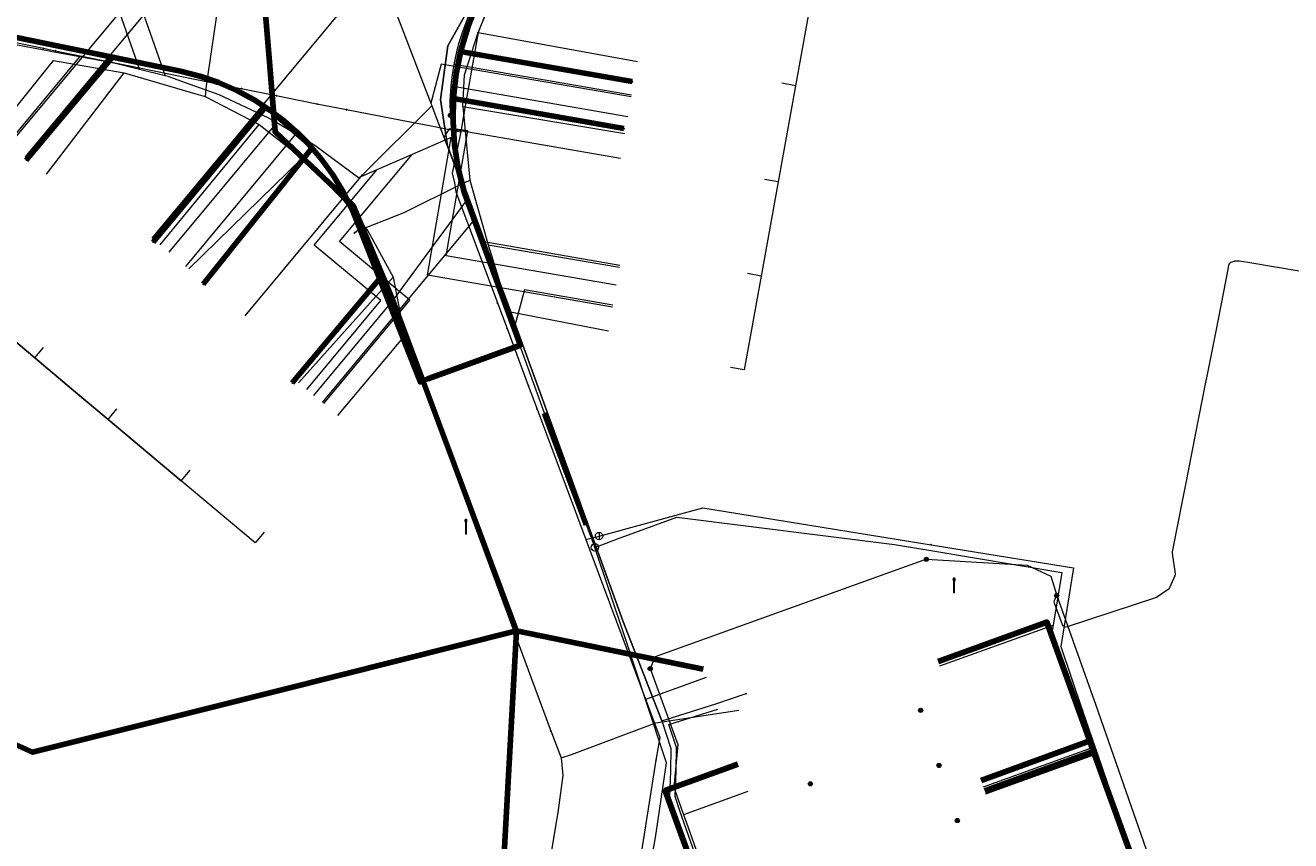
# Model space of a CAD drawing. Extents: x 152558 to 154479, y 462974 to 463683.
# Tile 224 of 256: x 153537 to 153606, y 463299 to 463343. Entities that reach past the tile are written whole.
import ezdxf
from ezdxf.enums import TextEntityAlignment as Align
from ezdxf.lldxf.tags import DXFTag

# ---------------------------------------------------------------- set-up
doc = ezdxf.new("R2010")
doc.units = 0
doc.header["$LTSCALE"] = 0.2
doc.layers.get('0').update_dxf_attribs({"linetype": 'CONTINUOUS'})
for name, color, linetype, lineweight in [('B-RO-KL-DATA_COAXIAAL_17_ZIGGO BV-G', 90, 'KL-DATA-N', 18), ('B-RO-KL-DATA_COAXIAAL_7_ZIGGO BV-G', 90, 'KL-DATA-N', 18), ('B-RO-KL-DATA_HULPSTUK_KPN BV-S', 90, 'CONTINUOUS', 25), ('B-RO-KL-DATA_HULPSTUK_REGGEFIBER OPERATOR BV-S', 90, 'CONTINUOUS', 25), ('B-RO-KL-DATA_KABELBED_KPN BV-G', 90, 'CONTINUOUS', 100), ('B-RO-KL-DATA_KABELBED_ZIGGO BV-G', 90, 'CONTINUOUS', 100), ('B-RO-KL-DATA_MANTELBUIS_ASBESTCEMENT_1_KPN BV-G', 90, 'CONTINUOUS', 100), ('B-RO-KL-DATA_REGGEFIBER OPERATOR BV-G', 90, 'KL-DATA-N', 18), ('B-RO-KL-ET_LS_400 V_STEDIN NETBEHEER BV-G', 190, 'KL-LS-N', 18), ('B-RO-KL-ET_LS_GEMEENTE AMERSFOORT-S', 190, 'CONTINUOUS', 25), ('B-RO-KL-ET_LS_HULPSTUK_STEDIN NETBEHEER BV-S', 190, 'CONTINUOUS', 25), ('B-RO-KL-GAS_LD_HULPSTUK_STEDIN NETBEHEER BV-S', 50, 'CONTINUOUS', 25), ('B-RO-KL-GAS_LD_KOPER_22_0.1 BAR_STEDIN NETBEHEER BV-G', 50, 'KL-GAS-LD-N', 18), ('B-RO-KL-GAS_LD_KOPER_28_0.1 BAR_STEDIN NETBEHEER BV-G', 50, 'KL-GAS-LD-N', 18), ('B-RO-KL-GAS_LD_MANTELBUIS_ASBESTCEMENT_124_STEDIN NETBEHEER BV-G', 50, 'CONTINUOUS', 100), ('B-RO-KL-GAS_LD_PE_32_0.1 BAR_STEDIN NETBEHEER BV-G', 50, 'KL-GAS-LD-N', 18), ('B-RO-KL-GAS_LD_PVC_63_0.1 BAR_STEDIN NETBEHEER BV-G', 50, 'KL-GAS-LD-N', 18), ('B-RO-KL-WATER_100_VITENS-G', 170, 'KL-WATER-N', 18), ('B-RO-KL-WATER_63_VITENS-G', 170, 'KL-WATER-N', 18), ('B-RO-KL-WATER_HULPSTUK_VITENS-S', 170, 'CONTINUOUS', 25)]:
    doc.layers.add(name, color=color, linetype=linetype, lineweight=lineweight)
doc.styles.add('NLCS-ISO', font='NLCS-ISO.ttf')
tags = doc.linetypes.add('KL-DATA-N', pattern='A,4,-1,[101,NLCS.SHX,S=0.5,R=0,X=0,Y=0],-1,4,-1,["D",Standard,S=1,R=0,X=-0.25,Y=-0.5],-1.5', length=12.5).pattern_tags.tags
tags[18] = DXFTag(74, 10)
tags = doc.linetypes.add('KL-GAS-LD-N', pattern='A,4,-1,[69,NLCS.SHX,S=0.5,R=0,X=0,Y=0],-1,4,-1,["L",Standard,S=1,R=0,X=0.25,Y=-0.5],-2', length=13).pattern_tags.tags
tags[18] = DXFTag(74, 10)
tags = doc.linetypes.add('KL-LS-N', pattern='A,4,-1,[103,NLCS.SHX,S=0.75,R=0,X=0,Y=0],-1,4,-1,["L",Standard,S=1,R=0,X=0,Y=-0.5],-2', length=13).pattern_tags.tags
tags[18] = DXFTag(74, 10)
doc.linetypes.add('KL-WATER-N', pattern='A,7,-0.5,[168,NLCS.SHX,S=0.75,R=0,X=0.75,Y=0],-2', length=9.5)

# ---------------------------------------------------------------- blocks, each defined once
blk = doc.blocks.new('SKL-WTB_HULP_T STUK-SO')
at = {"color": 0, "linetype": 'ByBlock', "lineweight": 18}
blk.add_circle((0, 0), 1, dxfattribs=at)
at = {"color": 0, "linetype": 'ByBlock', "lineweight": -2, "style": 'NLCS-ISO'}
blk.add_text('T', height=1, dxfattribs=at).set_placement((0, 0), align=Align.MIDDLE_CENTER)
at = {"color": 0, "linetype": 'ByBlock', "lineweight": 18, "style": 'NLCS-ISO', "flags": 1}
for tag, p in [('TYPE', (1.5, 0)), ('OMSCHRIJVING', (1.5, -3)), ('LABEL', (1.5, -1.5))]:
    blk.add_attdef(tag, p, '', height=1, dxfattribs=at)
blk = doc.blocks.new('SKL-WTB_HULP_MOF-SO')
at = {"linetype": 'ByBlock', "lineweight": 18}
h = blk.add_hatch(color=0, dxfattribs=at)
h.dxf.hatch_style = 1
h.paths.add_polyline_path([(-0.5625, 0, 1), (0.5625, 0, 1)])
at = {"color": 0, "linetype": 'ByBlock', "lineweight": 18}
blk.add_circle((0, 0), 0.5625, dxfattribs=at)
at = {"color": 0, "linetype": 'ByBlock', "lineweight": 18, "style": 'NLCS-ISO', "flags": 1}
for tag, p in [('TYPE', (1.5, 0)), ('OMSCHRIJVING', (1.5, -3)), ('LABEL', (1.5, -1.5))]:
    blk.add_attdef(tag, p, '', height=1, dxfattribs=at)
blk = doc.blocks.new('SKL-WTB_HULP_OVERIG-SO')
at = {"color": 0, "linetype": 'ByBlock', "lineweight": 18}
for points in [[(-0.14, 0.14), (0.14, -0.14)], [(0.14, 0.14), (-0.14, -0.14)]]:
    blk.add_lwpolyline(points, dxfattribs=at)
at = {"color": 0, "linetype": 'ByBlock', "lineweight": 18, "style": 'NLCS-ISO', "flags": 1}
for tag, p in [('TYPE', (1.5, 0)), ('OMSCHRIJVING', (1.5, -3)), ('LABEL', (1.5, -1.5))]:
    blk.add_attdef(tag, p, '', height=1, dxfattribs=at)
blk = doc.blocks.new('SKL-WTB_HULP_AFSLUITER-SO')
at = {"color": 0, "linetype": 'ByBlock', "lineweight": 18}
blk.add_lwpolyline([(0, 0.8), (0, -0.8)], dxfattribs=at)
blk.add_circle((0, 0), 1, dxfattribs=at)
at = {"color": 0, "linetype": 'ByBlock', "lineweight": 18, "style": 'NLCS-ISO', "flags": 1}
for tag, p in [('TYPE', (1.5, 0)), ('OMSCHRIJVING', (1.5, -3)), ('LABEL', (1.5, -1.5))]:
    blk.add_attdef(tag, p, '', height=1, dxfattribs=at)
blk = doc.blocks.new('SKL-ET_LS_MAST-SO')
for p, q in [((-0.05, 2.07), (0.05, 2.07)), ((-0.05, -2), (0.05, -2))]:
    blk.add_line(p, q)
for points in [[(-0.18, 1.76), (-0.22, 1.76), (-0.22, 1.84), (-0.18, 1.84), (-0.18, 1.79)], [(-0.18, 1.49), (-0.22, 1.49), (-0.22, 1.57), (-0.18, 1.57), (-0.18, 1.52)], [(-0.18, 1.79), (-0.05, 1.79)], [(-0.18, 1.76), (-0.05, 1.76)], [(-0.18, 1.52), (-0.05, 1.52)], [(-0.18, 1.49), (-0.05, 1.49)], [(-0.05, -2), (-0.05, 2.07)], [(0.05, -2), (0.05, 2.07)], [(0.18, 1.92), (0.05, 1.92)], [(0.18, 1.89), (0.05, 1.89)], [(0.18, 1.66), (0.05, 1.66)], [(0.18, 1.63), (0.05, 1.63)], [(0.18, 1.39), (0.05, 1.39)], [(0.18, 1.36), (0.05, 1.36)], [(0.18, 1.89), (0.22, 1.89), (0.22, 1.97), (0.18, 1.97), (0.18, 1.92)], [(0.18, 1.63), (0.22, 1.63), (0.22, 1.71), (0.18, 1.71), (0.18, 1.66)], [(0.18, 1.36), (0.22, 1.36), (0.22, 1.44), (0.18, 1.44), (0.18, 1.39)]]:
    blk.add_lwpolyline(points)

msp = doc.modelspace()

# ---------------------------------------------------------------- linework, layer by layer
at = {"layer": 'B-RO-KL-DATA_COAXIAAL_17_ZIGGO BV-G', "flags": 128}
msp.add_lwpolyline([(153505.362, 463309.435), (153505.038, 463310.364), (153508.809, 463311.536), (153511.486, 463312.368), (153512.343, 463312.634), (153516.833, 463314.03), (153520.13, 463313.376), (153524.79, 463312.451), (153533.084, 463305.738), (153533.073, 463305.743), (153537.571, 463303.719), (153547.938, 463306.319), (153550.994, 463307.085), (153563.908, 463310.324), (153557.124, 463328.475), (153555.033, 463333.465), (153552.601, 463335.828), (153550.774, 463337.498), (153550.427, 463341.736), (153550.059, 463346.234), (153550.051, 463346.289), (153551.311, 463346.475), (153551.43, 463346.491), (153553.064, 463347.002), (153554.625, 463347.661), (153556.117, 463348.465), (153557.526, 463349.407), (153558.851, 463350.491), (153560.239, 463352.088), (153562.477, 463354.664), (153563.177, 463355.532), (153566.013, 463359.05), (153568.013, 463361.532), (153567.829, 463361.69), (153570.754, 463365.104), (153570.563, 463365.267)], dxfattribs=at)
at = {"layer": 'B-RO-KL-DATA_COAXIAAL_7_ZIGGO BV-G', "flags": 128}
for points in [[(153602.302, 463290.685), (153602.714, 463289.594), (153602.456, 463288.169), (153607.653, 463287.19), (153608.243, 463287.079), (153615.514, 463285.709), (153616.104, 463285.598), (153622.577, 463284.378), (153625.281, 463283.869), (153622.427, 463268.717), (153621.02, 463261.251), (153621.339, 463261.193), (153622.129, 463261.049), (153624.507, 463260.615), (153627.466, 463260.076), (153631.917, 463259.261), (153639.511, 463257.87), (153643.095, 463257.214), (153648.465, 463260.417), (153648.522, 463260.451), (153648.473, 463260.46), (153648.549, 463260.86), (153650.586, 463271.63), (153653.557, 463287.342), (153655.699, 463298.663), (153656.421, 463302.482), (153657.314, 463307.202), (153658.077, 463311.236), (153658.276, 463312.29), (153658.741, 463314.697), (153660.174, 463322.112), (153660.649, 463324.57), (153660.93, 463326.026), (153661.09, 463327.455), (153661.157, 463328.891), (153661.133, 463330.328), (153661.017, 463331.761), (153660.81, 463333.184), (153660.267, 463335.639), (153659.382, 463339.634), (153659.28, 463340.091), (153659.056, 463341.127), (153658.299, 463346.142), (153658.294, 463346.159), (153658.044, 463347.823), (153657.911, 463349.502), (153657.897, 463351.185), (153658, 463352.865), (153658.22, 463354.534), (153658.217, 463354.539), (153658.352, 463355.327), (153658.697, 463357.334), (153659.531, 463362.19), (153659.938, 463364.556), (153659.987, 463364.843), (153660.043, 463365.65), (153659.965, 463366.457), (153659.756, 463367.24), (153659.42, 463367.978), (153658.967, 463368.65), (153660.641, 463378.107), (153660.575, 463378.069), (153659.366, 463377.367), (153658.296, 463377.001), (153657.177, 463376.85), (153655.299, 463377.175), (153647.098, 463378.594), (153612.878, 463384.515), (153608.49, 463385.274), (153605.637, 463385.768), (153599.871, 463390.449), (153595.886, 463393.683), (153592.151, 463396.658), (153591.157, 463397.45), (153583.948, 463395.062), (153583.83, 463394.408), (153582.957, 463389.565), (153582.052, 463384.548), (153581.116, 463379.357), (153580.498, 463375.926), (153580.507, 463375.924), (153576.551, 463371.276), (153575.669, 463370.239), (153573.129, 463367.254), (153572.366, 463366.358), (153571.07, 463364.835), (153570.754, 463365.104), (153567.829, 463361.69), (153568.013, 463361.532), (153566.013, 463359.05), (153563.177, 463355.532), (153562.477, 463354.664), (153560.239, 463352.088), (153558.851, 463350.491), (153557.526, 463349.407), (153556.117, 463348.465), (153554.625, 463347.661), (153553.064, 463347.002), (153551.43, 463346.491), (153551.311, 463346.475), (153550.051, 463346.289), (153550.059, 463346.234), (153550.427, 463341.736), (153550.774, 463337.498), (153552.601, 463335.828), (153555.033, 463333.465), (153557.124, 463328.475), (153563.908, 463310.324), (153574.069, 463308.241)], [(153571.859, 463366.79), (153572.366, 463366.358), (153573.129, 463367.254), (153575.669, 463370.239), (153582.422, 463364.565), (153583.246, 463362.225), (153584.913, 463357.492), (153581.428, 463352.994), (153580.935, 463350.257), (153580.012, 463345.134), (153579.087, 463340), (153578.143, 463334.763), (153577.22, 463329.64), (153576.298, 463324.526), (153575.559, 463324.659)], [(153571.859, 463366.79), (153572.366, 463366.358), (153573.129, 463367.254), (153575.669, 463370.239), (153582.422, 463364.565), (153583.246, 463362.225), (153584.913, 463357.492), (153581.428, 463352.994), (153580.935, 463350.257), (153580.012, 463345.134), (153579.087, 463340), (153578.143, 463334.763), (153577.22, 463329.64), (153576.481, 463329.773)], [(153571.859, 463366.79), (153572.366, 463366.358), (153573.129, 463367.254), (153575.669, 463370.239), (153582.422, 463364.565), (153583.246, 463362.225), (153584.913, 463357.492), (153581.428, 463352.994), (153580.935, 463350.257), (153580.012, 463345.134), (153579.087, 463340), (153578.143, 463334.763), (153577.404, 463334.896)], [(153571.859, 463366.79), (153572.366, 463366.358), (153573.129, 463367.254), (153575.669, 463370.239), (153582.422, 463364.565), (153583.246, 463362.225), (153584.913, 463357.492), (153581.428, 463352.994), (153580.935, 463350.257), (153580.012, 463345.134), (153579.087, 463340), (153578.348, 463340.134)], [(153505.362, 463309.435), (153505.038, 463310.364), (153508.809, 463311.536), (153511.486, 463312.368), (153512.343, 463312.634), (153516.833, 463314.03), (153520.13, 463313.376), (153522.064, 463324.999), (153522.522, 463327.755), (153522.953, 463330.349), (153523.099, 463331.226), (153524.811, 463331.284), (153527.113, 463334.051), (153527.579, 463333.663), (153529.678, 463331.902), (153533.699, 463328.529), (153537.693, 463325.179), (153539.692, 463323.502), (153541.682, 463321.833), (153542.164, 463322.409)], [(153550.169, 463315.694), (153549.687, 463315.119), (153545.666, 463318.492), (153541.682, 463321.833), (153539.692, 463323.502), (153537.693, 463325.179), (153533.699, 463328.529), (153529.678, 463331.902), (153527.579, 463333.663), (153527.113, 463334.051), (153524.811, 463331.284), (153523.099, 463331.226), (153522.953, 463330.349), (153522.522, 463327.755), (153522.064, 463324.999), (153520.13, 463313.376), (153516.833, 463314.03), (153512.343, 463312.634), (153511.486, 463312.368), (153508.809, 463311.536), (153505.038, 463310.364), (153505.362, 463309.435)], [(153505.362, 463309.435), (153505.038, 463310.364), (153508.809, 463311.536), (153511.486, 463312.368), (153512.343, 463312.634), (153516.833, 463314.03), (153520.13, 463313.376), (153522.064, 463324.999), (153522.522, 463327.755), (153522.953, 463330.349), (153523.099, 463331.226), (153524.811, 463331.284), (153527.113, 463334.051), (153527.579, 463333.663), (153529.678, 463331.902), (153533.699, 463328.529), (153537.693, 463325.179), (153538.176, 463325.754)], [(153505.362, 463309.435), (153505.038, 463310.364), (153508.809, 463311.536), (153511.486, 463312.368), (153512.343, 463312.634), (153516.833, 463314.03), (153520.13, 463313.376), (153522.064, 463324.999), (153522.522, 463327.755), (153522.953, 463330.349), (153523.099, 463331.226), (153524.811, 463331.284), (153527.113, 463334.051), (153527.579, 463333.663), (153529.678, 463331.902), (153533.699, 463328.529), (153537.693, 463325.179), (153539.692, 463323.502), (153541.682, 463321.833), (153545.666, 463318.492), (153546.148, 463319.067)], [(153602.302, 463290.685), (153599.877, 463291.124), (153598.031, 463296.241), (153597.827, 463296.806), (153595.315, 463303.767), (153595.111, 463304.332), (153589.19, 463302.176)], [(153602.302, 463290.685), (153599.877, 463291.124), (153598.031, 463296.241), (153597.827, 463296.806), (153595.315, 463303.767), (153589.391, 463301.61)]]:
    msp.add_lwpolyline(points, dxfattribs=at)
at = {"layer": 'B-RO-KL-DATA_KABELBED_KPN BV-G', "flags": 128}
for points in [[(153561.739, 463344.374), (153561.259, 463343.168), (153560.887, 463341.925), (153560.628, 463340.653), (153560.483, 463339.363), (153560.453, 463338.065), (153560.539, 463336.77), (153560.74, 463335.487), (153561.054, 463334.228), (153564.131, 463325.879), (153559.085, 463324.037), (153558.662, 463323.88), (153556.451, 463329.491), (153556.05, 463330.508), (153555.364, 463332.248), (153554.961, 463333.253), (153554.478, 463334.222), (153553.917, 463335.149), (153553.283, 463336.027), (153552.579, 463336.849), (153551.942, 463337.489), (153551.264, 463338.085), (153550.547, 463338.632), (153550.546, 463338.633), (153550.546, 463338.633), (153549.639, 463339.224), (153548.686, 463339.739), (153547.695, 463340.174), (153546.671, 463340.527), (153545.622, 463340.796), (153541.919, 463341.555), (153535.273, 463342.917)], [(153541.919, 463341.555), (153537.226, 463335.949)], [(153560.954, 463341.842), (153570.202, 463340.224)], [(153552.762, 463336.606), (153552.579, 463336.849), (153550.547, 463338.632), (153550.546, 463338.633), (153550.546, 463338.633), (153550.234, 463338.81), (153544.127, 463331.49)], [(153560.566, 463339.287), (153569.752, 463337.663)], [(153552.762, 463336.606), (153546.864, 463329.195)], [(153551.707, 463323.822), (153556.451, 463329.491), (153556.05, 463330.508)], [(153559.085, 463324.037), (153563.781, 463325.751)]]:
    msp.add_lwpolyline(points, dxfattribs=at)
at = {"layer": 'B-RO-KL-DATA_KABELBED_ZIGGO BV-G', "flags": 128}
for points in [[(153550.427, 463341.736), (153550.051, 463346.289)], [(153563.908, 463310.324), (153557.124, 463328.475), (153555.033, 463333.465), (153550.774, 463337.498), (153550.427, 463341.736)], [(153520.13, 463313.376), (153524.79, 463312.451), (153533.073, 463305.743), (153537.571, 463303.719), (153547.938, 463306.319)], [(153586.856, 463308.649), (153592.776, 463310.804), (153595.111, 463304.332)], [(153550.994, 463307.085), (153563.908, 463310.324)], [(153563.2, 463297.544), (153563.908, 463310.324)], [(153563.908, 463310.324), (153574.069, 463308.241)], [(153547.938, 463306.319), (153550.994, 463307.085)], [(153589.19, 463302.176), (153595.111, 463304.332)], [(153589.391, 463301.61), (153595.315, 463303.767)], [(153595.315, 463303.767), (153595.111, 463304.332)], [(153597.827, 463296.806), (153595.315, 463303.767)], [(153575.557, 463291.874), (153572.004, 463301.634), (153575.951, 463303.072)]]:
    msp.add_lwpolyline(points, dxfattribs=at)
at = {"layer": 'B-RO-KL-DATA_MANTELBUIS_ASBESTCEMENT_1_KPN BV-G', "flags": 128}
msp.add_lwpolyline([(153559.085, 463324.037), (153563.781, 463325.751)], dxfattribs=at)
at = {"layer": 'B-RO-KL-DATA_REGGEFIBER OPERATOR BV-G', "flags": 128}
for points in [[(153571.819, 463305.424), (153569.703, 463310.879), (153566.984, 463318.344), (153563.361, 463328.322), (153560.161, 463336.728), (153559.776, 463339.252), (153560.179, 463342.171), (153561.402, 463344.369), (153568.545, 463352.7), (153576.86, 463362.476), (153578.771, 463365.011), (153584.768, 463371.931), (153585.762, 463373.094), (153593.107, 463375.717), (153602.23, 463379.019), (153603.841, 463379.386), (153605.245, 463379.436), (153609.11, 463378.735), (153625.976, 463375.805), (153642.185, 463372.749), (153655.915, 463370.253), (153658.012, 463369.665), (153659.221, 463368.708), (153659.86, 463368.674), (153667.86, 463367.334), (153669.03, 463367.106)], [(153561.824, 463342.896), (153562.778, 463345.217), (153565.059, 463348.424)], [(153547.838, 463345.94), (153547.724, 463344.835), (153547.013, 463339.997), (153546.957, 463339.406), (153549.911, 463337.882), (153552.248, 463336.054), (153554.461, 463333.808)], [(153561.844, 463344.885), (153561.402, 463344.369), (153560.179, 463342.171), (153559.776, 463339.252), (153560.161, 463336.728), (153563.361, 463328.322), (153566.984, 463318.344), (153569.703, 463310.879), (153571.819, 463305.424), (153574.756, 463306.345), (153576.414, 463306.918)], [(153560.979, 463338.875), (153561.075, 463340.598), (153561.824, 463342.896)], [(153561.824, 463342.896), (153570.485, 463341.313)], [(153535.576, 463337.463), (153538.705, 463341.382), (153542.557, 463340.695)], [(153538.323, 463335.177), (153542.557, 463340.695)], [(153542.557, 463340.695), (153546.455, 463339.567), (153546.957, 463339.406), (153549.911, 463337.882)], [(153560.979, 463338.875), (153561.37, 463334.862)], [(153560.979, 463338.875), (153569.808, 463337.393)], [(153544.524, 463331.33), (153549.911, 463337.882)], [(153549.911, 463337.882), (153552.248, 463336.054)], [(153546.078, 463330.036), (153552.248, 463336.054)], [(153552.248, 463336.054), (153554.461, 463333.808), (153555.585, 463332.384)], [(153555.68, 463332.263), (153557.788, 463333.103), (153560.867, 463334.627), (153561.37, 463334.862)], [(153561.37, 463334.862), (153562.369, 463331.339)], [(153554.461, 463333.808), (153555.585, 463332.384)], [(153555.087, 463331.992), (153555.585, 463332.384)], [(153555.087, 463331.992), (153555.585, 463332.384)], [(153555.585, 463332.384), (153555.812, 463332.096), (153557.198, 463329.586), (153557.813, 463326.361), (153565.69, 463305.124)], [(153555.585, 463332.384), (153555.68, 463332.263)], [(153555.68, 463332.263), (153555.812, 463332.096), (153557.198, 463329.586)], [(153562.369, 463331.339), (153563.492, 463327.702), (153568.909, 463326.654)], [(153562.369, 463331.339), (153569.51, 463330.132)], [(153552.053, 463323.835), (153557.198, 463329.586)], [(153557.198, 463329.586), (153557.813, 463326.361)], [(153554.192, 463322.054), (153557.813, 463326.361)], [(153557.813, 463326.361), (153565.69, 463305.124), (153565.771, 463304.875), (153566.33, 463303.417), (153566.422, 463302.461), (153566.152, 463300.44), (153562.503, 463278.687)], [(153571.819, 463305.424), (153574.756, 463306.345), (153576.414, 463306.918)], [(153566.33, 463303.417), (153566.893, 463303.59), (153571.494, 463305.314), (153576, 463306)], [(153574.272, 463295.405), (153574.277, 463296.296), (153572.812, 463300.476), (153572.538, 463301.309), (153572.595, 463302.685), (153572.608, 463303.974), (153572.198, 463305.228), (153574.859, 463306.063)], [(153565.69, 463305.124), (153565.771, 463304.875)], [(153571.819, 463305.424), (153572.307, 463303.928), (153572.295, 463302.693), (153572.236, 463301.267), (153572.528, 463300.38), (153574.272, 463295.405), (153575.871, 463291.317), (153579.32, 463281.559), (153579.451, 463281.198), (153580.38, 463278.843), (153580.755, 463277.784), (153584.176, 463268.27), (153585.173, 463268.091), (153592.091, 463266.781), (153597.319, 463265.908), (153619.147, 463261.984)], [(153565.771, 463304.875), (153566.33, 463303.417)], [(153566.33, 463303.417), (153566.422, 463302.461), (153566.152, 463300.44), (153562.503, 463278.687), (153561.745, 463274.436), (153560.6, 463272.227), (153548.495, 463274.42), (153548.017, 463274.439), (153537.661, 463276.317), (153529.869, 463277.758), (153524.28, 463278.719), (153515.428, 463280.349), (153512.42, 463280.854), (153506.655, 463281.989), (153506.584, 463281.185), (153504.589, 463270.614), (153504.896, 463270.036), (153504.855, 463269.133)]]:
    msp.add_lwpolyline(points, dxfattribs=at)
at = {"layer": 'B-RO-KL-ET_LS_400 V_STEDIN NETBEHEER BV-G', "flags": 128}
for points in [[(153560.312, 463338.387), (153560.36, 463337.677), (153560.416, 463337.203), (153560.355, 463337.177), (153558.224, 463336.255), (153556.308, 463335.427), (153555.308, 463334.995), (153552.932, 463336.746), (153552.269, 463337.141), (153551.904, 463337.358), (153550.859, 463337.98), (153550.396, 463338.256), (153547.725, 463339.511), (153545.642, 463340.251), (153544.944, 463340.499), (153544.79, 463340.537), (153543.397, 463340.882), (153542.091, 463341.205), (153541.506, 463341.315), (153540.153, 463341.566), (153538.645, 463341.847), (153538.378, 463341.897), (153534.691, 463342.582), (153534.419, 463342.633), (153518.235, 463345.642), (153517.719, 463345.738), (153513.843, 463346.459), (153513.763, 463346.474), (153512.72, 463346.668), (153512.498, 463346.748), (153511.764, 463346.993), (153511.103, 463347.178), (153510.567, 463347.306), (153509.767, 463347.459), (153508.934, 463347.576), (153508.346, 463347.63), (153507.446, 463347.671), (153506.864, 463347.669), (153506.416, 463347.647), (153505.966, 463347.624), (153505.326, 463347.561), (153504.584, 463347.453), (153503.71, 463347.28), (153503.016, 463347.105), (153502.488, 463346.949), (153502.091, 463346.818), (153501.326, 463346.532), (153500.999, 463346.393), (153500.351, 463346.099), (153498.741, 463345.579), (153498.005, 463345.312), (153496.704, 463344.793), (153496.291, 463344.556), (153496.041, 463344.362), (153490.656, 463348.802), (153490.895, 463349.489), (153491.75, 463351.948), (153492.023, 463352.733), (153492.178, 463353.404), (153492.48, 463354.709), (153492.721, 463356.934), (153492.712, 463357.374), (153492.694, 463358.24), (153492.675, 463359.172), (153492.34, 463361.385), (153492.237, 463361.744), (153491.965, 463362.696), (153491.724, 463363.537), (153491.648, 463363.718), (153491.23, 463364.719), (153490.894, 463365.525), (153490.322, 463366.893), (153488.728, 463370.711), (153488.725, 463370.717), (153488.545, 463371.15), (153487.056, 463374.716), (153483.189, 463385.563), (153483.004, 463386.081), (153481.855, 463389.306), (153481.138, 463390.961), (153480.462, 463392.52), (153480.281, 463392.987), (153480.123, 463393.398), (153480.083, 463393.496), (153479.868, 463394.022), (153479.576, 463394.662), (153479.019, 463395.769), (153478.523, 463396.634), (153478.309, 463396.968), (153477.921, 463397.573), (153477.455, 463398.235), (153476.987, 463398.849), (153476.526, 463399.412), (153476.04, 463399.967), (153475.528, 463400.512), (153475.108, 463400.942), (153474.319, 463401.664), (153474.02, 463401.975), (153473.569, 463402.398), (153473.109, 463402.776), (153472.948, 463402.908), (153472.435, 463403.273), (153471.965, 463403.569), (153471.438, 463403.861), (153470.976, 463404.086), (153470.542, 463404.273), (153470.101, 463404.44), (153469.506, 463404.63), (153466.956, 463405.123), (153464.387, 463405.619), (153463.263, 463405.836), (153461.577, 463406.162), (153457.349, 463406.979), (153428.921, 463412.473)], [(153560.312, 463338.387), (153560.301, 463339.173), (153560.347, 463339.969), (153560.419, 463340.616), (153560.511, 463341.157), (153560.656, 463341.842), (153560.776, 463342.291), (153561.008, 463343.011), (153561.304, 463343.764), (153561.611, 463344.418), (153562.132, 463345.351), (153562.66, 463346.137), (153563.165, 463346.781), (153563.798, 463347.48), (153564.366, 463348.164), (153564.651, 463348.508), (153565.52, 463349.556), (153565.967, 463350.095), (153567.616, 463352.083), (153567.637, 463352.108), (153568.163, 463352.742), (153570.284, 463355.3), (153570.501, 463355.561), (153580.472, 463367.584), (153580.749, 463367.918), (153581.466, 463368.783), (153583.229, 463370.705), (153583.935, 463371.476), (153585.373, 463373.045), (153585.706, 463373.417), (153586.228, 463374.111), (153586.825, 463374.829), (153587.407, 463375.456), (153588.02, 463376.052), (153588.636, 463376.593), (153588.982, 463376.867), (153589.394, 463377.193), (153590.347, 463377.854), (153591.04, 463378.277), (153591.974, 463378.778), (153592.606, 463379.076), (153593.801, 463379.554), (153594.355, 463379.744), (153595.022, 463379.943), (153595.529, 463380.064), (153596.129, 463380.207), (153596.962, 463380.356), (153597.754, 463380.457), (153599.144, 463380.544), (153600.571, 463380.515), (153601.856, 463380.385), (153603.559, 463380.057), (153604.103, 463379.902), (153604.645, 463379.748), (153605.521, 463379.445), (153606.564, 463379.382), (153607.185, 463379.345), (153611.18, 463379.105), (153612.316, 463378.888), (153623.952, 463376.659)], [(153540.22, 463353.559), (153544.79, 463340.537)], [(153539.088, 463353.161), (153543.397, 463340.882)], [(153536.264, 463336.891), (153540.153, 463341.566)], [(153537.186, 463336.123), (153541.506, 463341.315)], [(153570.17, 463339.489), (153560.511, 463341.157)], [(153569.966, 463338.307), (153560.347, 463339.969)], [(153544.998, 463330.936), (153550.859, 463337.98)], [(153569.338, 463329.135), (153560.075, 463330.735), (153561.252, 463337.549), (153560.36, 463337.677)], [(153545.92, 463330.168), (153551.904, 463337.358)], [(153569.134, 463327.953), (153559.062, 463329.694), (153560.355, 463337.177)], [(153553.424, 463322.693), (153558.109, 463328.323), (153554.277, 463331.512), (153558.224, 463336.255)], [(153552.502, 463323.461), (153556.53, 463328.302), (153552.896, 463331.326), (153556.308, 463335.427)], [(153612.232, 463328.956), (153611.911, 463329.01), (153611.59, 463329.063), (153609.431, 463329.422), (153606.713, 463329.873), (153603.715, 463330.371), (153603.237, 463330.45), (153603.217, 463330.453), (153603.196, 463330.453), (153603.008, 463330.445), (153602.977, 463330.441), (153602.946, 463330.432), (153602.777, 463330.369), (153602.693, 463330.309), (153602.65, 463330.216), (153602.511, 463329.434), (153601.96, 463326.645), (153601.438, 463324.002), (153601.429, 463323.958), (153600.846, 463321.005), (153600.845, 463320.999), (153600.346, 463318.473), (153600.15, 463317.478), (153599.586, 463314.624), (153599.582, 463314.591), (153599.584, 463314.557), (153599.746, 463313.436), (153599.746, 463313.38), (153599.731, 463313.326), (153599.439, 463312.666), (153599.41, 463312.62), (153599.37, 463312.583), (153598.742, 463312.148), (153598.717, 463312.134), (153598.691, 463312.123), (153593.873, 463310.538), (153593.798, 463310.528), (153593.724, 463310.548), (153593.663, 463310.593), (153593.623, 463310.658), (153593.183, 463311.833), (153593.17, 463311.909), (153593.187, 463311.984), (153593.305, 463312.248)], [(153586.216, 463314.224), (153571.452, 463308.907), (153571.185, 463308.27)], [(153586.216, 463314.224), (153591.703, 463313.905), (153592.985, 463313.307), (153593.305, 463312.248)], [(153593.305, 463312.248), (153595.432, 463306.287), (153599.806, 463293.735), (153601.238, 463289.861), (153601.472, 463288.904), (153602.266, 463288.76), (153603.544, 463288.529), (153606.006, 463288.083), (153606.624, 463287.971), (153610.497, 463287.27), (153613.159, 463286.789), (153613.522, 463286.723), (153613.873, 463286.659), (153614.665, 463286.516), (153616.482, 463286.187), (153619.563, 463285.629), (153621.849, 463285.215), (153622.301, 463285.133), (153626.074, 463284.45), (153625.297, 463279.747), (153624.398, 463274.978), (153623.389, 463270.179), (153621.751, 463262.382), (153621.804, 463262.021), (153621.928, 463261.677), (153622.12, 463261.365), (153622.371, 463261.1), (153622.671, 463260.89)], [(153571.185, 463308.27), (153572.561, 463304.491), (153572.69, 463304.136), (153572.469, 463301.821), (153573.004, 463300.311), (153573.141, 463299.924), (153574.92, 463294.902), (153575.843, 463292.299), (153575.994, 463291.872), (153576.244, 463291.168), (153578.848, 463283.82), (153578.907, 463283.652), (153580.045, 463280.449), (153580.475, 463279.245), (153580.791, 463278.358), (153581.07, 463277.576), (153581.22, 463277.154), (153581.537, 463276.267), (153582.182, 463274.46), (153582.668, 463273.098), (153584.343, 463268.423), (153584.518, 463268.139), (153584.744, 463267.893), (153585.013, 463267.694), (153585.315, 463267.55)], [(153576.493, 463301.582), (153573.004, 463300.311)]]:
    msp.add_lwpolyline(points, dxfattribs=at)
at = {"layer": 'B-RO-KL-GAS_LD_KOPER_22_0.1 BAR_STEDIN NETBEHEER BV-G', "flags": 128}
for points in [[(153570.153, 463339.391), (153559.817, 463341.176), (153559.246, 463339.042)], [(153569.574, 463336.04), (153560.236, 463337.654), (153559.954, 463337.195)], [(153569.525, 463330.219), (153562.238, 463331.478), (153561.845, 463332.054)], [(153569.151, 463328.051), (153564.335, 463328.884), (153563.764, 463326.749)]]:
    msp.add_lwpolyline(points, dxfattribs=at)
at = {"layer": 'B-RO-KL-GAS_LD_KOPER_28_0.1 BAR_STEDIN NETBEHEER BV-G', "flags": 128}
for points in [[(153536.341, 463336.827), (153544.31, 463346.406), (153545.158, 463346.457)], [(153544.075, 463331.703), (153556.24, 463346.323), (153556.126, 463346.968)], [(153537.186, 463336.123), (153545.591, 463346.223), (153546.298, 463346.294)], [(153549.148, 463327.481), (153555.534, 463335.153), (153559.301, 463338.898)], [(153552.886, 463323.141), (153557.22, 463328.351), (153561.22, 463333.783)], [(153553.347, 463322.757), (153561.615, 463332.692)]]:
    msp.add_lwpolyline(points, dxfattribs=at)
at = {"layer": 'B-RO-KL-GAS_LD_MANTELBUIS_ASBESTCEMENT_124_STEDIN NETBEHEER BV-G', "flags": 128}
msp.add_lwpolyline([(153565.418, 463322.176), (153567.708, 463316.093)], dxfattribs=at)
at = {"layer": 'B-RO-KL-GAS_LD_PE_32_0.1 BAR_STEDIN NETBEHEER BV-G', "flags": 128}
for points in [[(153586.94, 463308.418), (153593.111, 463310.644)], [(153574.235, 463307.783), (153570.932, 463306.581)], [(153589.315, 463301.833), (153595.194, 463303.954)], [(153589.45, 463301.46), (153595.329, 463303.581)]]:
    msp.add_lwpolyline(points, dxfattribs=at)
at = {"layer": 'B-RO-KL-GAS_LD_PVC_63_0.1 BAR_STEDIN NETBEHEER BV-G', "flags": 128}
for points in [[(153555.446, 463348.354), (153555.677, 463347.883), (153556.126, 463346.968), (153556.456, 463346.296), (153557.13, 463344.562), (153558.994, 463339.698), (153559.219, 463339.112), (153559.246, 463339.042), (153559.301, 463338.898), (153559.667, 463337.944), (153559.954, 463337.195), (153560.537, 463335.674), (153561.017, 463334.346), (153561.22, 463333.783), (153561.256, 463333.684), (153561.615, 463332.692), (153561.845, 463332.054), (153562.365, 463330.617), (153563.606, 463327.186), (153563.764, 463326.749), (153565.413, 463322.188), (153568.176, 463314.87)], [(153569.406, 463315.339), (153572.638, 463316.516), (153584.484, 463315.027), (153586.458, 463314.696), (153593.59, 463313.501), (153593.111, 463310.644), (153593.008, 463310.028), (153594.44, 463306.045), (153595.194, 463303.954), (153595.329, 463303.581), (153595.513, 463303.071), (153597.339, 463298.009), (153598.093, 463295.92), (153598.732, 463294.15), (153600.008, 463290.611), (153600.284, 463289.847), (153600.308, 463289.78), (153600.416, 463289.688), (153600.597, 463289.535), (153602.163, 463288.212), (153602.359, 463288.046), (153602.457, 463287.963), (153602.534, 463287.898), (153604.316, 463286.392), (153605.641, 463286.143), (153605.936, 463286.087), (153606.32, 463286.015), (153609.838, 463285.353), (153610.035, 463285.316), (153610.184, 463285.288), (153613.263, 463284.708), (153613.499, 463284.664), (153613.797, 463284.608), (153616.16, 463284.163), (153617.701, 463283.873), (153621.463, 463283.164), (153625.299, 463282.442), (153624.045, 463275.848), (153622.302, 463266.703), (153621.335, 463261.526)], [(153566.492, 463271.252), (153567.578, 463276.968), (153567.877, 463278.544), (153568.554, 463282.111), (153568.858, 463283.805), (153569.829, 463289.555), (153570.172, 463291.583), (153570.665, 463294.461), (153571.496, 463299.193), (153572.064, 463303.137), (153570.932, 463306.581), (153569.828, 463309.952), (153568.176, 463314.87)], [(153568.176, 463314.87), (153569.406, 463315.339)]]:
    msp.add_lwpolyline(points, dxfattribs=at)
at = {"layer": 'B-RO-KL-WATER_100_VITENS-G', "flags": 128}
for points in [[(153598.232, 463377.169), (153593.542, 463375.665), (153586.154, 463373.296), (153584.149, 463371.011), (153583.817, 463370.633), (153580.983, 463367.402), (153580.904, 463367.311), (153577.136, 463363.017), (153574.832, 463360.291), (153570.738, 463355.447), (153570.403, 463355.051), (153568.244, 463352.497), (153567.856, 463352.037), (153564.684, 463348.283), (153564.558, 463348.134), (153563.276, 463346.616), (153561.82, 463342.892), (153561.047, 463338.486), (153560.873, 463337.496)], [(153526.186, 463344.194), (153534.354, 463342.771), (153534.858, 463342.683), (153535.757, 463342.527), (153538.161, 463342.038), (153538.811, 463341.906), (153542.768, 463341.102), (153544.198, 463340.811), (153548.625, 463339.911), (153548.93, 463339.849), (153550.835, 463339.462), (153553.044, 463339.012), (153554.656, 463338.7), (153558.218, 463338.01), (153559.169, 463337.826), (153560.873, 463337.496)], [(153560.873, 463337.496), (153560.405, 463335.245), (153560.542, 463334.711), (153560.613, 463334.226), (153561.876, 463330.845), (153562.871, 463328.18), (153563.392, 463326.786), (153564.549, 463323.686), (153565.03, 463322.397), (153567.683, 463315.293)], [(153567.683, 463315.293), (153571.709, 463304.512), (153571.499, 463303.292), (153569.438, 463290.282), (153568.088, 463281.763), (153566.957, 463274.629)]]:
    msp.add_lwpolyline(points, dxfattribs=at)
at = {"layer": 'B-RO-KL-WATER_63_VITENS-G', "flags": 128}
for points in [[(153568.4, 463315.489), (153574.054, 463317.031), (153586.465, 463315.014), (153594.222, 463313.754), (153593.526, 463309.469), (153594.718, 463305.974), (153595.739, 463302.981), (153597.475, 463297.891), (153598.19, 463295.794), (153598.801, 463294.002), (153599.808, 463291.051), (153600.635, 463288.627), (153600.722, 463288.371), (153601.416, 463287.827), (153602.109, 463287.282), (153603.363, 463287.039), (153606.441, 463286.443), (153607.748, 463286.19), (153610.297, 463285.696), (153613.375, 463285.1), (153616.267, 463284.54), (153619.996, 463283.818), (153625.791, 463282.696), (153624.446, 463275.752), (153623.278, 463269.721), (153623.158, 463269.1), (153623.103, 463268.818), (153620.476, 463255.252)], [(153567.683, 463315.293), (153568.4, 463315.489)]]:
    msp.add_lwpolyline(points, dxfattribs=at)

# ---------------------------------------------------------------- block references
at = {"layer": 'B-RO-KL-DATA_HULPSTUK_KPN BV-S', "xscale": 0.2, "yscale": 0.2, "zscale": 0.2}
for name, p in [('SKL-WTB_HULP_MOF-SO', (153541.919, 463341.555)), ('SKL-WTB_HULP_OVERIG-SO', (153541.919, 463341.555)), ('SKL-WTB_HULP_MOF-SO', (153560.954, 463341.842)), ('SKL-WTB_HULP_OVERIG-SO', (153560.954, 463341.842)), ('SKL-WTB_HULP_OVERIG-SO', (153570.202, 463340.224)), ('SKL-WTB_HULP_MOF-SO', (153560.566, 463339.287)), ('SKL-WTB_HULP_OVERIG-SO', (153560.566, 463339.287)), ('SKL-WTB_HULP_OVERIG-SO', (153569.752, 463337.663)), ('SKL-WTB_HULP_MOF-SO', (153552.762, 463336.606)), ('SKL-WTB_HULP_OVERIG-SO', (153552.762, 463336.606)), ('SKL-WTB_HULP_OVERIG-SO', (153552.762, 463336.606)), ('SKL-WTB_HULP_OVERIG-SO', (153537.226, 463335.949)), ('SKL-WTB_HULP_OVERIG-SO', (153544.127, 463331.49)), ('SKL-WTB_HULP_MOF-SO', (153556.05, 463330.508)), ('SKL-WTB_HULP_OVERIG-SO', (153556.05, 463330.508)), ('SKL-WTB_HULP_OVERIG-SO', (153546.864, 463329.195)), ('SKL-WTB_HULP_OVERIG-SO', (153551.707, 463323.822)), ('SKL-WTB_HULP_MOF-SO', (153585.9, 463306)), ('SKL-WTB_HULP_MOF-SO', (153586.9, 463303)), ('SKL-WTB_HULP_MOF-SO', (153579.9, 463302)), ('SKL-WTB_HULP_MOF-SO', (153587.9, 463300))]:
    msp.add_blockref(name, p, dxfattribs=at)
at = {"layer": 'B-RO-KL-DATA_HULPSTUK_REGGEFIBER OPERATOR BV-S', "xscale": 0.2, "yscale": 0.2, "zscale": 0.2}
for p in [(153554.461, 463333.809), (153555.087, 463331.992), (153576.4, 463306.9), (153576.4, 463306.9), (153576.4, 463306.9), (153565.771, 463304.875)]:
    msp.add_blockref('SKL-WTB_HULP_OVERIG-SO', p, dxfattribs=at)
at = {"layer": 'B-RO-KL-ET_LS_GEMEENTE AMERSFOORT-S', "xscale": 0.2, "yscale": 0.2, "zscale": 0.2}
for p in [(153561.152, 463315.993), (153587.718, 463312.79)]:
    msp.add_blockref('SKL-ET_LS_MAST-SO', p, dxfattribs=at)
at = {"layer": 'B-RO-KL-ET_LS_HULPSTUK_STEDIN NETBEHEER BV-S', "xscale": 0.2, "yscale": 0.2, "zscale": 0.2}
for p in [(153560.312, 463338.387), (153586.216, 463314.224), (153593.305, 463312.248), (153571.185, 463308.27)]:
    msp.add_blockref('SKL-WTB_HULP_MOF-SO', p, dxfattribs=at)
at = {"layer": 'B-RO-KL-GAS_LD_HULPSTUK_STEDIN NETBEHEER BV-S', "xscale": 0.2, "yscale": 0.2, "zscale": 0.2}
msp.add_blockref('SKL-WTB_HULP_T STUK-SO', (153568.176, 463314.87), dxfattribs=at)
at = {"layer": 'B-RO-KL-WATER_HULPSTUK_VITENS-S', "xscale": 0.2, "yscale": 0.2, "zscale": 0.2}
for name, p in [('SKL-WTB_HULP_OVERIG-SO', (153561.82, 463342.892)), ('SKL-WTB_HULP_OVERIG-SO', (153538.161, 463342.038)), ('SKL-WTB_HULP_OVERIG-SO', (153538.811, 463341.906)), ('SKL-WTB_HULP_OVERIG-SO', (153548.93, 463339.849)), ('SKL-WTB_HULP_OVERIG-SO', (153550.835, 463339.462)), ('SKL-WTB_HULP_OVERIG-SO', (153553.044, 463339.012)), ('SKL-WTB_HULP_OVERIG-SO', (153554.656, 463338.7)), ('SKL-WTB_HULP_OVERIG-SO', (153561.047, 463338.486)), ('SKL-WTB_HULP_OVERIG-SO', (153562.871, 463328.18)), ('SKL-WTB_HULP_OVERIG-SO', (153563.392, 463326.786)), ('SKL-WTB_HULP_OVERIG-SO', (153564.549, 463323.686)), ('SKL-WTB_HULP_OVERIG-SO', (153565.03, 463322.397)), ('SKL-WTB_HULP_AFSLUITER-SO', (153568.4, 463315.489)), ('SKL-WTB_HULP_OVERIG-SO', (153586.465, 463315.014)), ('SKL-WTB_HULP_OVERIG-SO', (153594.718, 463305.974)), ('SKL-WTB_HULP_OVERIG-SO', (153571.499, 463303.292)), ('SKL-WTB_HULP_OVERIG-SO', (153595.739, 463302.981))]:
    msp.add_blockref(name, p, dxfattribs=at)

doc.saveas('drawing.dxf')
